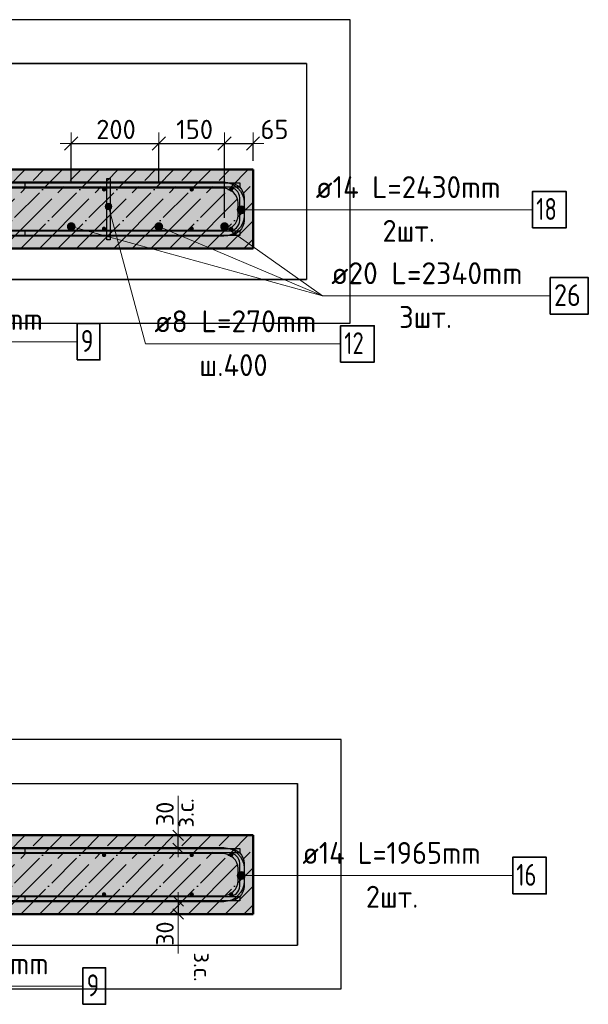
# Model space of a CAD drawing. Header units: millimetres. Extents: x -27380 to 48638, y 46540 to 72525.
# Tile 93 of 106: x 26903 to 28201, y 62419 to 64667. Entities that reach past the tile are written whole.
import ezdxf

# ---------------------------------------------------------------- set-up
doc = ezdxf.new("R2010")
doc.units = ezdxf.units.MM
doc.header["$PDMODE"] = 65
doc.linetypes.add('______11', pattern=[100, 80, -10, 0, -10])
doc.linetypes.add('______5', pattern=[220, 160, -20, 20, -20])
for name, color, linetype, lineweight in [('Standard', 7, 'Continuous', 25), ('Арм.стержн. Арматура края', 96, 'Continuous', 35), ('Арм.стержн. вертикальными 1', 22, 'Continuous', 35), ('Арм.стержн.горизонт. 1', 180, 'Continuous', 35), ('Арм.стержн.горизонт. 2', 202, 'Continuous', 35), ('Размерная линия_ общее', 7, 'Continuous', 13), ('Размерная линия_ общее_1', 7, 'Continuous', 13)]:
    doc.layers.add(name, color=color, linetype=linetype, lineweight=lineweight)
doc.layers.add('Арм.стержн. вертикальными 2', color=7, linetype='Continuous', lineweight=35, true_color=0x006e00)
doc.layers.add('Арм.стержн.Стяжки', color=7, linetype='Continuous', lineweight=35, true_color=0x501e0f)
doc.styles.add('ISOCPEUR', font='ISOCPEUR')
doc.dimstyles.new('DIMSTYLE_3', dxfattribs={"dimtxt": 44, "dimasz": 50, "dimexe": 0, "dimexo": 0, "dimgap": 22, "dimtad": 2, "dimdec": 0, "dimrnd": 5, "dimzin": 12, "dimdsep": 46, "dimtxsty": 'ISOCPEUR', "dimblk1": 'ALL_ML_STRICH', "dimblk2": 'ALL_ML_STRICH', "dimsah": 1, "dimcen": 0, "dimclrd": 7, "dimclre": 256, "dimclrt": 7, "dimadec": 0, "dimazin": 0, "dimtfac": 1, "dimtdec": 0, "dimtix": 1, "dimtmove": 2, "dimatfit": 3, "dimfxl": 0, "dimtvp": 1.2, "dimtzin": 0, "dimlwd": 0, "dimlwe": -3, "dimarcsym": 0})
doc.dimstyles.new('DIMSTYLE_7', dxfattribs={"dimtxt": 44, "dimasz": 50, "dimexe": 0, "dimexo": 0, "dimgap": 22, "dimtad": 2, "dimdec": 0, "dimrnd": 5, "dimzin": 12, "dimdsep": 46, "dimtxsty": 'ISOCPEUR', "dimblk1": 'ALL_ML_STRICH', "dimblk2": 'ALL_ML_STRICH', "dimsah": 1, "dimcen": 0, "dimclrd": 7, "dimclre": 256, "dimclrt": 7, "dimadec": 0, "dimazin": 0, "dimtfac": 1, "dimtdec": 0, "dimtix": 1, "dimtmove": 2, "dimatfit": 3, "dimfxl": 0, "dimtzin": 0, "dimlwd": 0, "dimlwe": -3, "dimarcsym": 0})
doc.dimstyles.new('DIMSTYLE_9', dxfattribs={"dimtxt": 40, "dimasz": 40, "dimexe": 0, "dimexo": 0.001, "dimgap": 20, "dimtad": 2, "dimdec": 0, "dimrnd": 5, "dimzin": 12, "dimdsep": 46, "dimtxsty": 'ISOCPEUR', "dimblk1": 'ALL_ML_STRICH', "dimblk2": 'ALL_ML_STRICH', "dimsah": 1, "dimcen": 0, "dimse1": 1, "dimse2": 1, "dimclrd": 7, "dimclre": 256, "dimclrt": 7, "dimadec": 0, "dimazin": 0, "dimtfac": 1, "dimtdec": 0, "dimtix": 1, "dimtmove": 2, "dimatfit": 3, "dimfxl": 0, "dimtvp": 1.2, "dimtzin": 0, "dimlwd": 0, "dimlwe": -3, "dimarcsym": 0})

# ---------------------------------------------------------------- blocks, each defined once
blk = doc.blocks.new('ALL_ML_STRICH')
at = {"color": 0, "linetype": 'ByBlock', "lineweight": -2}
for p, q in [((0, -0.5), (0, 0.5)), ((-1, 0), (0.5, 0)), ((-0.3, -0.3), (0.3, 0.3))]:
    blk.add_line(p, q, dxfattribs=at)
blk = doc.blocks.new('*D97')
at = {"layer": 'DEFPOINTS', "color": 7, "linetype": 'Continuous', "lineweight": 13, "transparency": 33554687}
for p in [(27256, 62804.8), (27256, 62774.8), (27264.7, 62774.8)]:
    blk.add_point(p, dxfattribs=at)
at = {"layer": 'Размерная линия_ общее_1', "color": 7, "linetype": 'Continuous', "lineweight": -2, "transparency": 33554687}
blk.add_line((27264.7, 62774.8), (27264.7, 62804.8), dxfattribs=at)
at = {"layer": 'Размерная линия_ общее_1', "color": 7, "linetype": 'Continuous', "lineweight": 13, "transparency": 33554687, "xscale": 40, "yscale": 40, "zscale": 40}
for p, rotation in [((27264.7, 62804.8), 90), ((27264.7, 62774.8), 270)]:
    blk.add_blockref('ALL_ML_STRICH', p, dxfattribs=dict(at, rotation=rotation))
at = {"layer": 'Размерная линия_ общее_1', "color": 7, "linetype": 'Continuous', "lineweight": 13, "transparency": 33554687, "insert": (27260.5, 62822.4), "char_height": 40, "width": 2, "attachment_point": 1, "rotation": 90, "line_spacing_factor": 0.60241, "style": 'ISOCPEUR'}
blk.add_mtext('з.с.', dxfattribs=at)
at = {"layer": 'Размерная линия_ общее_1', "color": 7, "linetype": 'Continuous', "lineweight": 13, "transparency": 33554687, "insert": (27234.7, 62853.6), "char_height": 40, "width": 80, "attachment_point": 5, "rotation": 90, "style": 'ISOCPEUR'}
blk.add_mtext('\\A1;{30}', dxfattribs=at)
blk = doc.blocks.new('*D98')
at = {"layer": 'DEFPOINTS', "color": 7, "linetype": 'Continuous', "lineweight": 13, "transparency": 33554687}
for p in [(27256, 62654.8), (27264.7, 62654.8), (27256, 62624.8)]:
    blk.add_point(p, dxfattribs=at)
at = {"layer": 'Размерная линия_ общее_1', "color": 7, "linetype": 'Continuous', "lineweight": -2, "transparency": 33554687}
blk.add_line((27264.7, 62654.8), (27264.7, 62624.8), dxfattribs=at)
at = {"layer": 'Размерная линия_ общее_1', "color": 7, "linetype": 'Continuous', "lineweight": 13, "transparency": 33554687, "xscale": 40, "yscale": 40, "zscale": 40}
for p, rotation in [((27264.7, 62654.8), 90), ((27264.7, 62624.8), 270)]:
    blk.add_blockref('ALL_ML_STRICH', p, dxfattribs=dict(at, rotation=rotation))
at = {"layer": 'Размерная линия_ общее_1', "color": 7, "linetype": 'Continuous', "lineweight": 13, "transparency": 33554687, "insert": (27234.7, 62580), "char_height": 40, "width": 80, "attachment_point": 5, "rotation": 90, "style": 'ISOCPEUR'}
blk.add_mtext('\\A1;{30}', dxfattribs=at)
at = {"layer": 'Размерная линия_ общее_1', "color": 7, "linetype": 'Continuous', "lineweight": 13, "transparency": 33554687, "insert": (27340.5, 62537.2), "char_height": 40, "width": 2, "attachment_point": 1, "rotation": 270, "line_spacing_factor": 0.60241, "style": 'ISOCPEUR'}
blk.add_mtext('з.с.', dxfattribs=at)
blk = doc.blocks.new('*D332')
at = {"layer": 'DEFPOINTS', "color": 7, "linetype": 'Continuous', "lineweight": 13, "transparency": 33554687}
for p in [(27020.7, 64384.7), (27020.7, 64274.8), (27220.7, 64274.8)]:
    blk.add_point(p, dxfattribs=at)
at = {"layer": 'Размерная линия_ общее', "color": 253, "linetype": 'Continuous', "lineweight": -2, "true_color": 0xa0a0a0, "transparency": 33554687}
for p, q in [((27020.7, 64294.8), (27020.7, 64384.7)), ((27220.7, 64294.8), (27220.7, 64384.7))]:
    blk.add_line(p, q, dxfattribs=at)
at = {"layer": 'Размерная линия_ общее', "color": 7, "linetype": 'Continuous', "lineweight": -2, "transparency": 33554687}
blk.add_line((27020.7, 64384.7), (27220.7, 64384.7), dxfattribs=at)
at = {"layer": 'Размерная линия_ общее', "color": 7, "linetype": 'Continuous', "lineweight": 13, "transparency": 33554687, "xscale": 50, "yscale": 50, "zscale": 50, "rotation": 180}
blk.add_blockref('ALL_ML_STRICH', (27020.7, 64384.7), dxfattribs=at)
at = {"layer": 'Размерная линия_ общее', "color": 7, "linetype": 'Continuous', "lineweight": 13, "transparency": 33554687, "xscale": 50, "yscale": 50, "zscale": 50}
blk.add_blockref('ALL_ML_STRICH', (27220.7, 64384.7), dxfattribs=at)
at = {"layer": 'Размерная линия_ общее', "color": 7, "linetype": 'Continuous', "lineweight": 13, "transparency": 33554687, "insert": (27122.9, 64416.7), "char_height": 44, "width": 132, "attachment_point": 5, "style": 'ISOCPEUR'}
blk.add_mtext('\\A1;{200}', dxfattribs=at)
blk = doc.blocks.new('*D333')
at = {"layer": 'DEFPOINTS', "color": 7, "linetype": 'Continuous', "lineweight": 13, "transparency": 33554687}
for p in [(27220.7, 64384.7), (27220.7, 64274.8), (27370.7, 64194.8)]:
    blk.add_point(p, dxfattribs=at)
at = {"layer": 'Размерная линия_ общее', "color": 253, "linetype": 'Continuous', "lineweight": -2, "true_color": 0xa0a0a0, "transparency": 33554687}
for p, q in [((27220.7, 64294.8), (27220.7, 64384.7)), ((27370.7, 64214.8), (27370.7, 64384.7))]:
    blk.add_line(p, q, dxfattribs=at)
at = {"layer": 'Размерная линия_ общее', "color": 7, "linetype": 'Continuous', "lineweight": -2, "transparency": 33554687}
blk.add_line((27220.7, 64384.7), (27370.7, 64384.7), dxfattribs=at)
at = {"layer": 'Размерная линия_ общее', "color": 7, "linetype": 'Continuous', "lineweight": 13, "transparency": 33554687, "xscale": 50, "yscale": 50, "zscale": 50, "rotation": 180}
blk.add_blockref('ALL_ML_STRICH', (27220.7, 64384.7), dxfattribs=at)
at = {"layer": 'Размерная линия_ общее', "color": 7, "linetype": 'Continuous', "lineweight": 13, "transparency": 33554687, "xscale": 50, "yscale": 50, "zscale": 50}
blk.add_blockref('ALL_ML_STRICH', (27370.7, 64384.7), dxfattribs=at)
at = {"layer": 'Размерная линия_ общее', "color": 7, "linetype": 'Continuous', "lineweight": 13, "transparency": 33554687, "insert": (27302.3, 64416.7), "char_height": 44, "width": 132, "attachment_point": 5, "style": 'ISOCPEUR'}
blk.add_mtext('\\A1;{150}', dxfattribs=at)
blk = doc.blocks.new('*D334')
at = {"layer": 'DEFPOINTS', "color": 7, "linetype": 'Continuous', "lineweight": 13, "transparency": 33554687}
for p in [(27370.7, 64384.7), (27435.7, 64324.8), (27370.7, 64194.8)]:
    blk.add_point(p, dxfattribs=at)
at = {"layer": 'Размерная линия_ общее', "color": 253, "linetype": 'Continuous', "lineweight": -2, "true_color": 0xa0a0a0, "transparency": 33554687}
for p, q in [((27370.7, 64214.8), (27370.7, 64384.7)), ((27435.7, 64344.8), (27435.7, 64384.7))]:
    blk.add_line(p, q, dxfattribs=at)
at = {"layer": 'Размерная линия_ общее', "color": 7, "linetype": 'Continuous', "lineweight": -2, "transparency": 33554687}
blk.add_line((27370.7, 64384.7), (27435.7, 64384.7), dxfattribs=at)
at = {"layer": 'Размерная линия_ общее', "color": 7, "linetype": 'Continuous', "lineweight": 13, "transparency": 33554687, "xscale": 50, "yscale": 50, "zscale": 50, "rotation": 180}
blk.add_blockref('ALL_ML_STRICH', (27370.7, 64384.7), dxfattribs=at)
at = {"layer": 'Размерная линия_ общее', "color": 7, "linetype": 'Continuous', "lineweight": 13, "transparency": 33554687, "xscale": 50, "yscale": 50, "zscale": 50}
blk.add_blockref('ALL_ML_STRICH', (27435.7, 64384.7), dxfattribs=at)
at = {"layer": 'Размерная линия_ общее', "color": 7, "linetype": 'Continuous', "lineweight": 13, "transparency": 33554687, "insert": (27484.7, 64416.7), "char_height": 44, "width": 88, "attachment_point": 5, "style": 'ISOCPEUR'}
blk.add_mtext('\\A1;{65}', dxfattribs=at)

msp = doc.modelspace()

# ---------------------------------------------------------------- hatches: boundary and pattern name
at = {"layer": 'Арм.стержн. вертикальными 1', "linetype": 'Continuous', "lineweight": 50, "transparency": 33554687}
for points in [[(27100.7, 64279.8), (27100.3, 64281.7), (27099.2, 64283.3), (27097.6, 64284.4), (27095.7, 64284.8), (27093.8, 64284.4), (27092.1, 64283.3), (27091.1, 64281.7), (27090.7, 64279.8), (27091.1, 64277.9), (27092.1, 64276.2), (27093.8, 64275.2), (27095.7, 64274.8), (27097.6, 64275.2), (27099.2, 64276.2), (27100.3, 64277.9)], [(27300.7, 64279.8), (27300.3, 64281.7), (27299.2, 64283.3), (27297.6, 64284.4), (27295.7, 64284.8), (27293.8, 64284.4), (27292.1, 64283.3), (27291.1, 64281.7), (27290.7, 64279.8), (27291.1, 64277.9), (27292.1, 64276.2), (27293.8, 64275.2), (27295.7, 64274.8), (27297.6, 64275.2), (27299.2, 64276.2), (27300.3, 64277.9)], [(27390.7, 64279.8), (27390.3, 64281.7), (27389.2, 64283.3), (27387.6, 64284.4), (27385.7, 64284.8), (27383.8, 64284.4), (27382.1, 64283.3), (27381.1, 64281.7), (27380.7, 64279.8), (27381.1, 64277.9), (27382.1, 64276.2), (27383.8, 64275.2), (27385.7, 64274.8), (27387.6, 64275.2), (27389.2, 64276.2), (27390.3, 64277.9)], [(27100.7, 64189.8), (27100.3, 64191.7), (27099.2, 64193.3), (27097.6, 64194.4), (27095.7, 64194.8), (27093.8, 64194.4), (27092.1, 64193.3), (27091.1, 64191.7), (27090.7, 64189.8), (27091.1, 64187.9), (27092.1, 64186.2), (27093.8, 64185.2), (27095.7, 64184.8), (27097.6, 64185.2), (27099.2, 64186.2), (27100.3, 64187.9)], [(27300.7, 64189.8), (27300.3, 64191.7), (27299.2, 64193.3), (27297.6, 64194.4), (27295.7, 64194.8), (27293.8, 64194.4), (27292.1, 64193.3), (27291.1, 64191.7), (27290.7, 64189.8), (27291.1, 64187.9), (27292.1, 64186.2), (27293.8, 64185.2), (27295.7, 64184.8), (27297.6, 64185.2), (27299.2, 64186.2), (27300.3, 64187.9)], [(27390.7, 64189.8), (27390.3, 64191.7), (27389.2, 64193.3), (27387.6, 64194.4), (27385.7, 64194.8), (27383.8, 64194.4), (27382.1, 64193.3), (27381.1, 64191.7), (27380.7, 64189.8), (27381.1, 64187.9), (27382.1, 64186.2), (27383.8, 64185.2), (27385.7, 64184.8), (27387.6, 64185.2), (27389.2, 64186.2), (27390.3, 64187.9)], [(27100.7, 62759.8), (27100.3, 62761.7), (27099.2, 62763.3), (27097.6, 62764.4), (27095.7, 62764.8), (27093.8, 62764.4), (27092.1, 62763.3), (27091.1, 62761.7), (27090.7, 62759.8), (27091.1, 62757.9), (27092.1, 62756.2), (27093.8, 62755.2), (27095.7, 62754.8), (27097.6, 62755.2), (27099.2, 62756.2), (27100.3, 62757.9)], [(27300.7, 62759.8), (27300.3, 62761.7), (27299.2, 62763.3), (27297.6, 62764.4), (27295.7, 62764.8), (27293.8, 62764.4), (27292.1, 62763.3), (27291.1, 62761.7), (27290.7, 62759.8), (27291.1, 62757.9), (27292.1, 62756.2), (27293.8, 62755.2), (27295.7, 62754.8), (27297.6, 62755.2), (27299.2, 62756.2), (27300.3, 62757.9)], [(27390.7, 62759.8), (27390.3, 62761.7), (27389.2, 62763.3), (27387.6, 62764.4), (27385.7, 62764.8), (27383.8, 62764.4), (27382.1, 62763.3), (27381.1, 62761.7), (27380.7, 62759.8), (27381.1, 62757.9), (27382.1, 62756.2), (27383.8, 62755.2), (27385.7, 62754.8), (27387.6, 62755.2), (27389.2, 62756.2), (27390.3, 62757.9)], [(27100.7, 62669.8), (27100.3, 62671.7), (27099.2, 62673.3), (27097.6, 62674.4), (27095.7, 62674.8), (27093.8, 62674.4), (27092.1, 62673.3), (27091.1, 62671.7), (27090.7, 62669.8), (27091.1, 62667.9), (27092.1, 62666.2), (27093.8, 62665.2), (27095.7, 62664.8), (27097.6, 62665.2), (27099.2, 62666.2), (27100.3, 62667.9)], [(27300.7, 62669.8), (27300.3, 62671.7), (27299.2, 62673.3), (27297.6, 62674.4), (27295.7, 62674.8), (27293.8, 62674.4), (27292.1, 62673.3), (27291.1, 62671.7), (27290.7, 62669.8), (27291.1, 62667.9), (27292.1, 62666.2), (27293.8, 62665.2), (27295.7, 62664.8), (27297.6, 62665.2), (27299.2, 62666.2), (27300.3, 62667.9)], [(27390.7, 62669.8), (27390.3, 62671.7), (27389.2, 62673.3), (27387.6, 62674.4), (27385.7, 62674.8), (27383.8, 62674.4), (27382.1, 62673.3), (27381.1, 62671.7), (27380.7, 62669.8), (27381.1, 62667.9), (27382.1, 62666.2), (27383.8, 62665.2), (27385.7, 62664.8), (27387.6, 62665.2), (27389.2, 62666.2), (27390.3, 62667.9)]]:
    msp.add_hatch(color=4, dxfattribs=at).paths.add_polyline_path(points)
at = {"layer": 'Арм.стержн. вертикальными 2', "linetype": 'Continuous', "lineweight": 50, "transparency": 33554687}
for points in [[(27030.7, 64194.8), (27029.9, 64198.6), (27027.8, 64201.8), (27024.5, 64204), (27020.7, 64204.8), (27016.9, 64204), (27013.6, 64201.8), (27011.4, 64198.6), (27010.7, 64194.8), (27011.4, 64190.9), (27013.6, 64187.7), (27016.9, 64185.5), (27020.7, 64184.8), (27024.5, 64185.5), (27027.8, 64187.7), (27029.9, 64190.9)], [(27230.7, 64194.8), (27229.9, 64198.6), (27227.8, 64201.8), (27224.5, 64204), (27220.7, 64204.8), (27216.9, 64204), (27213.6, 64201.8), (27211.4, 64198.6), (27210.7, 64194.8), (27211.4, 64190.9), (27213.6, 64187.7), (27216.9, 64185.5), (27220.7, 64184.8), (27224.5, 64185.5), (27227.8, 64187.7), (27229.9, 64190.9)], [(27380.7, 64194.8), (27379.9, 64198.6), (27377.8, 64201.8), (27374.5, 64204), (27370.7, 64204.8), (27366.9, 64204), (27363.6, 64201.8), (27361.4, 64198.6), (27360.7, 64194.8), (27361.4, 64190.9), (27363.6, 64187.7), (27366.9, 64185.5), (27370.7, 64184.8), (27374.5, 64185.5), (27377.8, 64187.7), (27379.9, 64190.9)]]:
    msp.add_hatch(color=7, dxfattribs=at).paths.add_polyline_path(points)
at = {"layer": 'Арм.стержн.горизонт. 2', "linetype": 'Continuous', "lineweight": 13, "transparency": 33554687}
for points in [[(27408.7, 64224.3), (27408.7, 64242.3), (27404.2, 64241.1)], [(27408.7, 64224.3), (27408.7, 64242.3), (27404.2, 64241.1)], [(27413.2, 64225.6), (27413.2, 64241.1), (27408.7, 64242.3)], [(27413.2, 64225.6), (27408.7, 64242.3), (27408.7, 64224.3)], [(27413.2, 64225.6), (27413.2, 64241.1), (27408.7, 64242.3)], [(27413.2, 64225.6), (27408.7, 64242.3), (27408.7, 64224.3)], [(27400.9, 64228.8), (27400.9, 64237.8), (27399.7, 64233.3)], [(27400.9, 64228.8), (27400.9, 64237.8), (27399.7, 64233.3)], [(27404.2, 64225.6), (27404.2, 64241.1), (27400.9, 64237.8)], [(27404.2, 64225.6), (27404.2, 64241.1), (27400.9, 64237.8)], [(27404.2, 64225.6), (27400.9, 64237.8), (27400.9, 64228.8)], [(27404.2, 64225.6), (27400.9, 64237.8), (27400.9, 64228.8)], [(27408.7, 64224.3), (27404.2, 64241.1), (27404.2, 64225.6)], [(27408.7, 64224.3), (27404.2, 64241.1), (27404.2, 64225.6)], [(27416.4, 64228.8), (27416.4, 64237.8), (27413.2, 64241.1)], [(27416.4, 64228.8), (27413.2, 64241.1), (27413.2, 64225.6)], [(27416.4, 64228.8), (27416.4, 64237.8), (27413.2, 64241.1)], [(27416.4, 64228.8), (27413.2, 64241.1), (27413.2, 64225.6)], [(27416.4, 64237.8), (27416.4, 64228.8), (27417.7, 64233.3)], [(27416.4, 64237.8), (27416.4, 64228.8), (27417.7, 64233.3)], [(27400.9, 62708.2), (27400.9, 62717.2), (27399.7, 62712.7)], [(27400.9, 62708.2), (27400.9, 62717.2), (27399.7, 62712.7)], [(27404.2, 62705), (27404.2, 62720.4), (27400.9, 62717.2)], [(27404.2, 62705), (27404.2, 62720.4), (27400.9, 62717.2)], [(27404.2, 62705), (27400.9, 62717.2), (27400.9, 62708.2)], [(27404.2, 62705), (27400.9, 62717.2), (27400.9, 62708.2)], [(27408.7, 62703.7), (27408.7, 62721.7), (27404.2, 62720.4)], [(27408.7, 62703.7), (27408.7, 62721.7), (27404.2, 62720.4)], [(27408.7, 62703.7), (27404.2, 62720.4), (27404.2, 62705)], [(27408.7, 62703.7), (27404.2, 62720.4), (27404.2, 62705)], [(27413.2, 62705), (27413.2, 62720.4), (27408.7, 62721.7)], [(27413.2, 62705), (27408.7, 62721.7), (27408.7, 62703.7)], [(27413.2, 62705), (27413.2, 62720.4), (27408.7, 62721.7)], [(27413.2, 62705), (27408.7, 62721.7), (27408.7, 62703.7)], [(27416.4, 62708.2), (27416.4, 62717.2), (27413.2, 62720.4)], [(27416.4, 62708.2), (27413.2, 62720.4), (27413.2, 62705)], [(27416.4, 62708.2), (27416.4, 62717.2), (27413.2, 62720.4)], [(27416.4, 62708.2), (27413.2, 62720.4), (27413.2, 62705)], [(27416.4, 62717.2), (27416.4, 62708.2), (27417.7, 62712.7)], [(27416.4, 62717.2), (27416.4, 62708.2), (27417.7, 62712.7)]]:
    msp.add_hatch(color=7, dxfattribs=at).paths.add_polyline_path(points)
at = {"layer": 'Арм.стержн.Стяжки', "linetype": 'Continuous', "lineweight": 13, "transparency": 33554687}
for points in [[(27098.4, 64238.6), (27112.9, 64242.5), (27110.9, 64245.8)], [(27098.4, 64238.6), (27110.9, 64245.8), (27098.5, 64242.5)], [(27100.4, 64235.2), (27112.9, 64242.5), (27098.4, 64238.6)], [(27098.5, 64242.5), (27110.9, 64245.8), (27107.6, 64247.7)], [(27098.5, 64242.5), (27107.6, 64247.7), (27100.4, 64245.8)], [(27100.4, 64245.8), (27107.6, 64247.7), (27103.7, 64247.8)], [(27100.4, 64235.2), (27112.9, 64238.6), (27112.9, 64242.5)], [(27103.7, 64233.3), (27112.9, 64238.6), (27100.4, 64235.2)], [(27103.7, 64233.3), (27111, 64235.3), (27112.9, 64238.6)], [(27111, 64235.3), (27103.7, 64233.3), (27107.6, 64233.3)]]:
    msp.add_hatch(color=7, dxfattribs=at).paths.add_polyline_path(points)
at = {"layer": 'Размерная линия_ общее', "linetype": 'Continuous', "lineweight": -3, "transparency": 33554687}
for points in [[(27435.7, 64144.8), (27435.7, 64324.8), (26237.6, 64324.8), (26237.6, 64144.8)], [(27435.7, 62624.8), (27435.7, 62804.8), (26227, 62804.8), (26227, 62624.8)]]:
    msp.add_hatch(color=7, dxfattribs=at).paths.add_polyline_path(points)

# ---------------------------------------------------------------- linework, layer by layer
at = {"color": 52, "linetype": 'Continuous', "lineweight": -3, "transparency": 33554687}
for p, q in [((26237.6, 64567.3), (27557.6, 64567.3)), ((27557.6, 64567.3), (26237.6, 64567.3)), ((27557.6, 64567.3), (27557.6, 64074)), ((27557.6, 64567.3), (27557.6, 64074)), ((26237.6, 64074), (27557.6, 64074)), ((27557.6, 64074), (26237.6, 64074)), ((26227, 62923.1), (27537, 62923.1)), ((26227, 62923.1), (27537, 62923.1)), ((27537, 62923.1), (27537, 62554)), ((27537, 62554), (27537, 62923.1)), ((26227, 62554), (27537, 62554)), ((26227, 62554), (27537, 62554))]:
    msp.add_line(p, q, dxfattribs=at)
at = {"layer": 'Standard', "color": 7, "linetype": 'Continuous', "lineweight": 13, "transparency": 33554687}
for p, q in [((27264.7, 62804.8), (27264.7, 62894.8)), ((27264.7, 62624.8), (27264.7, 62534.8))]:
    msp.add_line(p, q, dxfattribs=at)
at = {"layer": 'Standard', "color": 7, "linetype": 'Continuous', "lineweight": -3, "transparency": 33554687}
for points in [[(26137.6, 63974), (27657.6, 63974), (27657.6, 64667.3), (26137.6, 64667.3), (26137.6, 63974)], [(26127, 62454), (27637, 62454), (27637, 63023.1), (26127, 63023.1), (26127, 62454)]]:
    msp.add_lwpolyline(points, dxfattribs=at)
at = {"layer": 'Арм.стержн. Арматура края', "color": 4, "linetype": 'Continuous', "lineweight": 25, "transparency": 33554687}
for points in [[(26915.7, 64184.8), (27381.6, 64184.8), (27386.2, 64185.4), (27390.7, 64186.9), (27394.9, 64189.3), (27398.3, 64192.1), (27401.2, 64195.5), (27403.5, 64199.7), (27405, 64204.3), (27405.7, 64208.8), (27405.7, 64260.7), (27405, 64265.3), (27403.5, 64269.8), (27401.2, 64274), (27398.3, 64277.4), (27394.9, 64280.3), (27390.7, 64282.6), (27386.2, 64284.1), (27381.6, 64284.8), (26915.7, 64284.8), (26915.7, 64294.8), (27382.3, 64294.8), (27388.4, 64293.9), (27394.8, 64291.8), (27400.6, 64288.6), (27405.4, 64284.5), (27409.5, 64279.7), (27412.7, 64273.9), (27414.8, 64267.5), (27415.7, 64261.4), (27415.7, 64208.1), (27414.8, 64202), (27412.7, 64195.7), (27409.5, 64189.8), (27405.4, 64185), (27400.6, 64181), (27394.8, 64177.7), (27388.4, 64175.6), (27382.3, 64174.8), (26915.7, 64174.8), (26915.7, 64184.8)], [(26915.7, 62664.8), (27381.6, 62664.8), (27386.2, 62665.4), (27390.7, 62666.9), (27394.9, 62669.3), (27398.3, 62672.1), (27401.2, 62675.5), (27403.5, 62679.7), (27405, 62684.3), (27405.7, 62688.8), (27405.7, 62740.7), (27405, 62745.3), (27403.5, 62749.8), (27401.2, 62754), (27398.3, 62757.4), (27394.9, 62760.3), (27390.7, 62762.6), (27386.2, 62764.1), (27381.6, 62764.8), (26915.7, 62764.8), (26915.7, 62774.8), (27382.3, 62774.8), (27388.4, 62773.9), (27394.8, 62771.8), (27400.6, 62768.6), (27405.4, 62764.5), (27409.5, 62759.7), (27412.7, 62753.9), (27414.8, 62747.5), (27415.7, 62741.4), (27415.7, 62688.1), (27414.8, 62682), (27412.7, 62675.7), (27409.5, 62669.8), (27405.4, 62665), (27400.6, 62661), (27394.8, 62657.7), (27388.4, 62655.6), (27382.3, 62654.8), (26915.7, 62654.8), (26915.7, 62664.8)]]:
    msp.add_lwpolyline(points, dxfattribs=at)
at = {"layer": 'Арм.стержн. вертикальными 1', "color": 7, "linetype": 'Continuous', "lineweight": 13, "transparency": 33554687}
for p, q in [((26534.4, 63932), (27034.4, 63932)), ((26547.6, 62460.4), (27047.6, 62460.4))]:
    msp.add_line(p, q, dxfattribs=at)
at = {"layer": 'Арм.стержн. вертикальными 1', "color": 7, "linetype": 'Continuous', "lineweight": 35, "transparency": 33554687}
for points in [[(27034.4, 63890.4), (27086.1, 63890.4), (27086.1, 63973.7), (27034.4, 63973.7), (27034.4, 63890.4)], [(27047.6, 62418.7), (27099.3, 62418.7), (27099.3, 62502.1), (27047.6, 62502.1), (27047.6, 62418.7)]]:
    msp.add_lwpolyline(points, dxfattribs=at)
at = {"layer": 'Арм.стержн. вертикальными 2', "color": 7, "linetype": 'Continuous', "lineweight": 13, "transparency": 33554687}
for q in [(27020.7, 64194.8), (27220.7, 64194.8), (27370.7, 64194.8), (28114.3, 64036.6)]:
    msp.add_line((27594.3, 64036.6), q, dxfattribs=at)
at = {"layer": 'Арм.стержн. вертикальными 2', "color": 7, "linetype": 'Continuous', "lineweight": 35, "transparency": 33554687}
msp.add_lwpolyline([(28114.3, 63995), (28201, 63995), (28201, 64078.3), (28114.3, 64078.3), (28114.3, 63995)], dxfattribs=at)
at = {"layer": 'Арм.стержн.горизонт. 1', "color": 52, "linetype": 'Continuous', "lineweight": 50, "transparency": 33554687}
for p, q in [((27435.7, 64324.8), (27435.7, 64324.8)), ((27435.7, 64144.8), (27435.7, 64144.8)), ((27435.7, 62804.8), (27435.7, 62804.8)), ((27435.7, 62624.8), (27435.7, 62624.8))]:
    msp.add_line(p, q, dxfattribs=at)
at = {"layer": 'Арм.стержн.горизонт. 1', "color": 4, "linetype": 'Continuous', "lineweight": 25, "transparency": 33554687}
for points in [[(26232.6, 64294.8), (27405.7, 64294.8), (27405.7, 64284.8), (26232.6, 64284.8), (26232.6, 64294.8)], [(26232.6, 64184.8), (27405.7, 64184.8), (27405.7, 64174.8), (26232.6, 64174.8), (26232.6, 64184.8)], [(26222, 62774.8), (27405.7, 62774.8), (27405.7, 62764.8), (26222, 62764.8), (26222, 62774.8)], [(26222, 62664.8), (27405.7, 62664.8), (27405.7, 62654.8), (26222, 62654.8), (26222, 62664.8)]]:
    msp.add_lwpolyline(points, dxfattribs=at)
at = {"layer": 'Арм.стержн.горизонт. 2', "color": 7, "linetype": 'Continuous', "lineweight": 13, "transparency": 33554687}
for p, q in [((27408.7, 64242.3), (27408.7, 64242.3)), ((27408.7, 64242.3), (27408.7, 64242.3)), ((27399.7, 64233.3), (27399.7, 64233.3)), ((27399.7, 64233.3), (27399.7, 64233.3)), ((27558.8, 64233.3), (27408.7, 64233.3)), ((27558.8, 64233.3), (27408.7, 64233.3)), ((27408.7, 64224.3), (27408.7, 64224.3)), ((27408.7, 64224.3), (27408.7, 64224.3)), ((27417.7, 64233.3), (27417.7, 64233.3)), ((27417.7, 64233.3), (27417.7, 64233.3)), ((27558.8, 64233.3), (28073.8, 64233.3)), ((27399.7, 62712.7), (27399.7, 62712.7)), ((27399.7, 62712.7), (27399.7, 62712.7)), ((27408.7, 62721.7), (27408.7, 62721.7)), ((27408.7, 62721.7), (27408.7, 62721.7)), ((27528.4, 62712.7), (27408.7, 62712.7)), ((27528.4, 62712.7), (27408.7, 62712.7)), ((27417.7, 62712.7), (27417.7, 62712.7)), ((27417.7, 62712.7), (27417.7, 62712.7)), ((27528.4, 62712.7), (28028.4, 62712.7)), ((27408.7, 62703.7), (27408.7, 62703.7)), ((27408.7, 62703.7), (27408.7, 62703.7))]:
    msp.add_line(p, q, dxfattribs=at)
at = {"layer": 'Арм.стержн.горизонт. 2', "color": 7, "linetype": 'Continuous', "lineweight": 25, "transparency": 33554687}
for points in [[(26235.7, 64296.8), (27369, 64296.8), (27377.5, 64295.6), (27386.4, 64292.7), (27394.6, 64288.1), (27401.3, 64282.4), (27407, 64275.7), (27411.6, 64267.5), (27414.5, 64258.6), (27415.7, 64250.1), (27415.7, 64219.5), (27414.5, 64210.9), (27411.6, 64202), (27407, 64193.8), (27401.3, 64187.1), (27394.6, 64181.5), (27386.4, 64176.9), (27377.5, 64174), (27369, 64172.8), (26235.7, 64172.8)], [(26235.7, 64296.8), (27369, 64296.8), (27377.5, 64295.6), (27386.4, 64292.7), (27394.6, 64288.1), (27401.3, 64282.4), (27407, 64275.7), (27411.6, 64267.5), (27414.5, 64258.6), (27415.7, 64250.1), (27415.7, 64219.5), (27414.5, 64210.9), (27411.6, 64202), (27407, 64193.8), (27401.3, 64187.1), (27394.6, 64181.5), (27386.4, 64176.9), (27377.5, 64174), (27369, 64172.8), (26235.7, 64172.8)], [(26235.7, 64186.8), (27368, 64186.8), (27374.4, 64187.7), (27380.8, 64189.8), (27386.6, 64193.1), (27391.4, 64197), (27395.4, 64201.8), (27398.7, 64207.7), (27400.8, 64214.1), (27401.7, 64220.4), (27401.7, 64249.1), (27400.8, 64255.4), (27398.7, 64261.9), (27395.4, 64267.7), (27391.4, 64272.5), (27386.6, 64276.5), (27380.8, 64279.8), (27374.4, 64281.9), (27368, 64282.8), (26235.7, 64282.8)], [(26235.7, 64186.8), (27368, 64186.8), (27374.4, 64187.7), (27380.8, 64189.8), (27386.6, 64193.1), (27391.4, 64197), (27395.4, 64201.8), (27398.7, 64207.7), (27400.8, 64214.1), (27401.7, 64220.4), (27401.7, 64249.1), (27400.8, 64255.4), (27398.7, 64261.9), (27395.4, 64267.7), (27391.4, 64272.5), (27386.6, 64276.5), (27380.8, 64279.8), (27374.4, 64281.9), (27368, 64282.8), (26235.7, 64282.8)], [(26699.7, 62776.8), (27369, 62776.8), (27377.5, 62775.6), (27386.4, 62772.7), (27394.6, 62768.1), (27401.3, 62762.4), (27407, 62755.7), (27411.6, 62747.5), (27414.5, 62738.6), (27415.7, 62730.1), (27415.7, 62699.5), (27414.5, 62690.9), (27411.6, 62682), (27407, 62673.8), (27401.3, 62667.1), (27394.6, 62661.5), (27386.4, 62656.9), (27377.5, 62654), (27369, 62652.8), (26235.7, 62652.8)], [(26699.7, 62776.8), (27369, 62776.8), (27377.5, 62775.6), (27386.4, 62772.7), (27394.6, 62768.1), (27401.3, 62762.4), (27407, 62755.7), (27411.6, 62747.5), (27414.5, 62738.6), (27415.7, 62730.1), (27415.7, 62699.5), (27414.5, 62690.9), (27411.6, 62682), (27407, 62673.8), (27401.3, 62667.1), (27394.6, 62661.5), (27386.4, 62656.9), (27377.5, 62654), (27369, 62652.8), (26235.7, 62652.8)], [(26235.7, 62666.8), (27368, 62666.8), (27374.4, 62667.7), (27380.8, 62669.8), (27386.6, 62673.1), (27391.4, 62677), (27395.4, 62681.8), (27398.7, 62687.7), (27400.8, 62694.1), (27401.7, 62700.4), (27401.7, 62729.1), (27400.8, 62735.4), (27398.7, 62741.9), (27395.4, 62747.7), (27391.4, 62752.5), (27386.6, 62756.5), (27380.8, 62759.8), (27374.4, 62761.9), (27368, 62762.8), (26699.7, 62762.8)], [(26235.7, 62666.8), (27368, 62666.8), (27374.4, 62667.7), (27380.8, 62669.8), (27386.6, 62673.1), (27391.4, 62677), (27395.4, 62681.8), (27398.7, 62687.7), (27400.8, 62694.1), (27401.7, 62700.4), (27401.7, 62729.1), (27400.8, 62735.4), (27398.7, 62741.9), (27395.4, 62747.7), (27391.4, 62752.5), (27386.6, 62756.5), (27380.8, 62759.8), (27374.4, 62761.9), (27368, 62762.8), (26699.7, 62762.8)]]:
    msp.add_lwpolyline(points, dxfattribs=at)
at = {"layer": 'Арм.стержн.горизонт. 2', "color": 7, "linetype": 'Continuous', "lineweight": 35, "transparency": 33554687}
for points in [[(28073.8, 64191.7), (28150.4, 64191.7), (28150.4, 64275), (28073.8, 64275), (28073.8, 64191.7)], [(28028.4, 62671), (28105, 62671), (28105, 62754.4), (28028.4, 62754.4), (28028.4, 62671)]]:
    msp.add_lwpolyline(points, dxfattribs=at)
at = {"layer": 'Арм.стержн.горизонт. 2', "color": 7, "linetype": 'Continuous', "lineweight": 13, "transparency": 33554687}
for centre in [(27408.7, 64233.3), (27408.7, 64233.3), (27408.7, 62712.7), (27408.7, 62712.7)]:
    msp.add_circle(centre, 9, dxfattribs=at)
at = {"layer": 'Арм.стержн.Стяжки', "color": 7, "linetype": 'Continuous', "lineweight": 13, "transparency": 33554687}
for p, q in [((27103.7, 64247.8), (27103.7, 64247.8)), ((27112.9, 64242.5), (27112.9, 64242.5)), ((27098.4, 64238.6), (27098.4, 64238.6)), ((27190.6, 63926.8), (27105.7, 64240.5)), ((27107.6, 64233.3), (27107.6, 64233.3)), ((27190.6, 63926.8), (27635.6, 63926.8))]:
    msp.add_line(p, q, dxfattribs=at)
at = {"layer": 'Арм.стержн.Стяжки', "color": 40, "linetype": 'Continuous', "lineweight": 25, "transparency": 33554687}
msp.add_lwpolyline([(27101.7, 64164.8), (27101.7, 64304.8), (27109.7, 64304.8), (27109.7, 64164.8), (27101.7, 64164.8)], dxfattribs=at)
at = {"layer": 'Арм.стержн.Стяжки', "color": 7, "linetype": 'Continuous', "lineweight": 35, "transparency": 33554687}
msp.add_lwpolyline([(27635.6, 63885.2), (27712.3, 63885.2), (27712.3, 63968.5), (27635.6, 63968.5), (27635.6, 63885.2)], dxfattribs=at)
at = {"layer": 'Арм.стержн.Стяжки', "color": 7, "linetype": 'Continuous', "lineweight": 13, "transparency": 33554687}
msp.add_circle((27105.7, 64240.5), 7.5, dxfattribs=at)
at = {"layer": 'Размерная линия_ общее', "color": 7, "linetype": 'Continuous', "lineweight": 50, "transparency": 33554687}
for p, q in [((27435.7, 64324.8), (26237.6, 64324.8)), ((27435.7, 64144.8), (27435.7, 64324.8)), ((26237.6, 64144.8), (27435.7, 64144.8)), ((27435.7, 62804.8), (26227, 62804.8)), ((27435.7, 62624.8), (27435.7, 62804.8)), ((26227, 62624.8), (27435.7, 62624.8))]:
    msp.add_line(p, q, dxfattribs=at)
at = {"layer": 'Размерная линия_ общее', "color": 7, "linetype": '______11', "lineweight": -3, "transparency": 33554687}
for p, q in [((26735.9, 64144.8), (26915.9, 64324.8)), ((26820.7, 64144.8), (27000.7, 64324.8)), ((26905.6, 64144.8), (27085.6, 64324.8)), ((26990.4, 64144.8), (27170.4, 64324.8)), ((27075.3, 64144.8), (27255.3, 64324.8)), ((27160.1, 64144.8), (27340.1, 64324.8)), ((27245, 64144.8), (27425, 64324.8)), ((27329.8, 64144.8), (27435.7, 64250.6)), ((27414.7, 64144.8), (27435.7, 64165.8)), ((26735.9, 62624.8), (26915.9, 62804.8)), ((26820.7, 62624.8), (27000.7, 62804.8)), ((26905.6, 62624.8), (27085.6, 62804.8)), ((26990.4, 62624.8), (27170.4, 62804.8)), ((27075.3, 62624.8), (27255.3, 62804.8)), ((27160.1, 62624.8), (27340.1, 62804.8)), ((27245, 62624.8), (27425, 62804.8)), ((27329.8, 62624.8), (27435.7, 62730.6)), ((27414.7, 62624.8), (27435.7, 62645.8))]:
    msp.add_line(p, q, dxfattribs=at)
at = {"layer": 'Размерная линия_ общее', "color": 7, "linetype": '______5', "lineweight": -3, "transparency": 33554687}
for p, q in [((26778.3, 64144.8), (26958.3, 64324.8)), ((26863.1, 64144.8), (27043.1, 64324.8)), ((26948, 64144.8), (27128, 64324.8)), ((27032.9, 64144.8), (27212.9, 64324.8)), ((27117.7, 64144.8), (27297.7, 64324.8)), ((27202.6, 64144.8), (27382.6, 64324.8)), ((27287.4, 64144.8), (27435.7, 64293)), ((27372.3, 64144.8), (27435.7, 64208.2)), ((26778.3, 62624.8), (26958.3, 62804.8)), ((26863.1, 62624.8), (27043.1, 62804.8)), ((26948, 62624.8), (27128, 62804.8)), ((27032.9, 62624.8), (27212.9, 62804.8)), ((27117.7, 62624.8), (27297.7, 62804.8)), ((27202.6, 62624.8), (27382.6, 62804.8)), ((27287.4, 62624.8), (27435.7, 62773)), ((27372.3, 62624.8), (27435.7, 62688.2))]:
    msp.add_line(p, q, dxfattribs=at)

# ---------------------------------------------------------------- texts
at = {"layer": 'Арм.стержн. вертикальными 1', "color": 7, "linetype": 'Continuous', "lineweight": 25, "transparency": 33554687, "char_height": 50, "attachment_point": 7, "style": 'ISOCPEUR'}
for s, insert, width in [('\\W0.94;ø10 L=4130mm ', (26554.4, 63958.7), 483.294), ('\\W0.78;9', (27042.7, 63908.7), 54.401), ('\\W0.94;ø10 L=4130mm ', (26567.6, 62487.1), 483.294), ('\\W0.78;9', (27056, 62437.1), 54.401)]:
    msp.add_mtext(s, dxfattribs=dict(at, insert=insert, width=width))
at = {"layer": 'Арм.стержн. вертикальными 2', "color": 7, "linetype": 'Continuous', "lineweight": 25, "transparency": 33554687, "char_height": 50, "attachment_point": 7, "style": 'ISOCPEUR'}
for s, insert, width in [('\\W0.98;ø20 L=2340mm ', (27614.3, 64063.3), 504.256), ('\\W0.87;26', (28122.7, 64013.3), 91.802), ('\\W0.94;3шт. ', (27769.3, 63963.3), 193.548)]:
    msp.add_mtext(s, dxfattribs=dict(at, insert=insert, width=width))
at = {"layer": 'Арм.стержн.горизонт. 2', "color": 7, "linetype": 'Continuous', "lineweight": 25, "transparency": 33554687, "char_height": 50, "attachment_point": 7, "style": 'ISOCPEUR'}
for s, insert, width in [('\\W0.96;ø14 L=2430mm ', (27578.8, 64260), 498.795), ('\\W0.75;18', (28082.1, 64210), 78.713), ('\\W0.94;2шт. ', (27731.3, 64160), 193.548), ('\\W0.94;ø14 L=1965mm ', (27548.4, 62739.4), 483.294), ('\\W0.75;16', (28036.7, 62689.4), 78.714), ('\\W0.94;2шт. ', (27693.4, 62639.4), 193.548)]:
    msp.add_mtext(s, dxfattribs=dict(at, insert=insert, width=width))
at = {"layer": 'Арм.стержн.Стяжки', "color": 7, "linetype": 'Continuous', "lineweight": 25, "transparency": 33554687, "char_height": 50, "attachment_point": 7, "style": 'ISOCPEUR'}
for s, insert, width in [('\\W0.98;ø8 L=270mm ', (27210.6, 63953.5), 429.211), ('\\W0.75;12', (27644, 63903.5), 78.713), ('\\W0.95;ш.400 ', (27313.1, 63853.5), 223.706)]:
    msp.add_mtext(s, dxfattribs=dict(at, insert=insert, width=width))

# ---------------------------------------------------------------- dimensions: what is measured, and where the dimension line sits
at = {"layer": 'Размерная линия_ общее', "color": 7, "linetype": 'Continuous', "lineweight": 13, "transparency": 33554687}
for base, p1, p2, dimstyle, picture, middle in [((27220.7, 64384.7), (27020.7, 64294.8), (27220.7, 64294.8), 'DIMSTYLE_7', '*D332', (27122.9, 64416.7)), ((27370.7, 64384.7), (27220.7, 64294.8), (27370.7, 64214.8), 'DIMSTYLE_7', '*D333', (27302.3, 64416.7)), ((27435.7, 64384.7), (27370.7, 64214.8), (27435.7, 64344.8), 'DIMSTYLE_3', '*D334', (27484.7, 64416.7))]:
    dim = msp.add_linear_dim(base=base, p1=p1, p2=p2, dimstyle=dimstyle, override={"dimpost": '<>', "dimclrd": 7, "dimclre": 253, "dimclrt": 7, "dimlwd": 0, "dimlwe": 65533}, dxfattribs=at)
    dim.commit()
    dim.dimension.update_dxf_attribs({"geometry": picture, "text_midpoint": middle, "dimtype": 160})
at = {"layer": 'Размерная линия_ общее_1', "color": 7, "linetype": 'Continuous', "lineweight": 13, "transparency": 33554687}
for base, p1, p2, angle, picture, middle in [((27264.7, 62804.8), (27256, 62774.8), (27256, 62804.8), 90, '*D97', (27234.7, 62853.6)), ((27264.7, 62624.8), (27256, 62654.8), (27256, 62624.8), 270, '*D98', (27234.7, 62580))]:
    dim = msp.add_linear_dim(base=base, p1=p1, p2=p2, angle=angle, text='<>\\Xз.с.', dimstyle='DIMSTYLE_9', override={"dimpost": '<>', "dimclrd": 7, "dimclre": 253, "dimclrt": 7, "dimlwd": 0, "dimlwe": 65533}, dxfattribs=at)
    dim.commit()
    dim.dimension.update_dxf_attribs({"geometry": picture, "text_midpoint": middle, "dimtype": 160})

doc.saveas('drawing.dxf')
